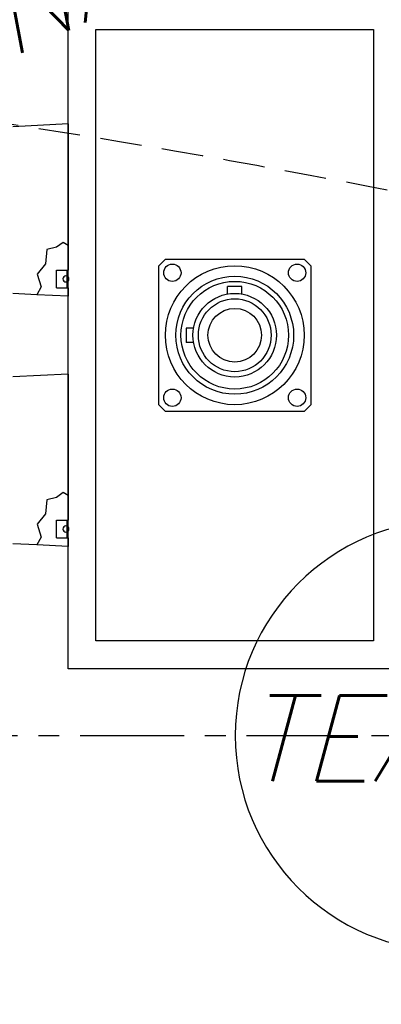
# Model space of a CAD drawing. Extents: x -181 to 162, y 84 to 272.
# Tile 27 of 85: x -23 to -20, y 103 to 112. Entities that reach past the tile are written whole.
import ezdxf

# ---------------------------------------------------------------- set-up
doc = ezdxf.new("R2010")
doc.units = 0
doc.header["$LTSCALE"] = 1.5
doc.header["$MEASUREMENT"] = 0
doc.linetypes.add('CENTER', pattern=[2, 1.25, -0.25, 0.25, -0.25])
doc.linetypes.add('HIDDEN', pattern=[0.375, 0.25, -0.125])
doc.layers.get('0').update_dxf_attribs({"linetype": 'CONTINUOUS'})
doc.layers.get('DEFPOINTS').update_dxf_attribs({"linetype": 'CONTINUOUS'})
for name, color, linetype in [('DEVICE_TRACKPOINT', 212, 'CONTINUOUS'), ('DIM', 1, 'CONTINUOUS'), ('HULL', 7, 'CONTINUOUS'), ('J_BOX_AFT', 171, 'CONTINUOUS'), ('SPHERE_AFT', 7, 'CONTINUOUS')]:
    doc.layers.add(name, color=color, linetype=linetype)
doc.styles.add('ENGR', font='Romans', dxfattribs={"oblique": 15})
doc.dimstyles.get("Standard").update_dxf_attribs({"dimtxt": 0.18, "dimasz": 0.18, "dimexe": 0.18, "dimexo": 0.0625, "dimgap": 0.09, "dimtad": 0, "dimtih": 1, "dimtoh": 1, "dimdec": 4, "dimzin": 0, "dimtxsty": 'STANDARD', "dimcen": 0.09, "dimazin": 3, "dimtfac": 1, "dimtdec": 4, "dimtofl": 0, "dimtmove": 0, "dimatfit": 3, "dimtolj": 1, "dimtzin": 0})

# ---------------------------------------------------------------- blocks, each defined once
blk = doc.blocks.new('*D13')
at = {"color": 0, "linetype": 'BYBLOCK'}
for start, end in [(36.08281, 54.4378), (5.5622, 24.27056)]:
    blk.add_arc((-66.6118, 105.266), 11.1294, start, end, dxfattribs=at)
for points in [[(-60.2366, 114.1682), (-60.0416, 114.4709), (-61.0471, 114.9043)], [(-55.355, 106.3534), (-55.7146, 106.336), (-55.4824, 105.266)]]:
    blk.add_solid(points, dxfattribs=at)
at = {"layer": 'DEFPOINTS', "color": 0, "linetype": 'BYBLOCK'}
for p in [(-60.1729, 116.4184), (-56.1536, 109.0724), (-100.5781, 105.266), (-66.6118, 105.266), (0.4895, 105.266)]:
    blk.add_point(p, dxfattribs=at)
at = {"color": 0, "linetype": 'BYBLOCK', "insert": (-56.9735, 110.8306), "char_height": 0.9, "attachment_point": 5, "style": 'ENGR'}
blk.add_mtext('\\A1;60°', dxfattribs=at)
blk = doc.blocks.new('*D14')
at = {"color": 0, "linetype": 'BYBLOCK'}
for p, q in [((-46.001, 114.1007), (-53.5143, 123.5221)), ((-47.0493, 105.266), (-62.306, 105.266))]:
    blk.add_line(p, q, dxfattribs=at)
for centre, radius, start, end in [((-38.9555, 105.266), 23.2154, 128.90461, 153.94624), ((-38.9555, 105.266), 23.2154, 154.62422, 179.66682), ((-66.6118, 105.266), 11.1687, 335.70973, 354.45741), ((-66.6118, 105.266), 11.1687, 305.54259, 323.93941)]:
    blk.add_arc(centre, radius, start, end, dxfattribs=at)
for points in [[(-53.5495, 123.3496), (-53.5213, 123.3145), (-53.4301, 123.4165)], [(-62.1481, 105.4009), (-62.1931, 105.401), (-62.171, 105.266)], [(-55.6751, 104.1959), (-55.3155, 104.1785), (-55.4431, 105.266)], [(-60.0219, 96.0268), (-60.2168, 96.3295), (-61.0274, 95.5936)]]:
    blk.add_solid(points, dxfattribs=at)
at = {"layer": 'DEFPOINTS', "color": 0, "linetype": 'BYBLOCK'}
for p in [(-58.137, 118.3437), (-45.9425, 114.0274), (-100.5781, 105.266), (-66.6118, 105.266), (-46.9555, 105.266), (-38.9555, 105.266), (-38.9555, 105.266), (0.4895, 105.266), (-58.0561, 98.0869), (-60.1729, 94.1135)]:
    blk.add_point(p, dxfattribs=at)
at = {"color": 0, "linetype": 'BYBLOCK', "attachment_point": 5, "style": 'ENGR'}
for s, insert, char_height in [('\\A1;51.4286°', (-59.8719, 115.3388), 0.1125), ('\\A1;60°', (-56.9394, 99.6816), 0.9)]:
    blk.add_mtext(s, dxfattribs=dict(at, insert=insert, char_height=char_height))

msp = doc.modelspace()

# ---------------------------------------------------------------- linework, layer by layer
at = {"layer": 'DEVICE_TRACKPOINT'}
msp.add_arc((-19.24282, 105.26596), 1.9375, 90, 270, dxfattribs=at)
at = {"layer": 'HULL', "color": 1, "linetype": 'CENTER', "ltscale": 0.5}
msp.add_line((-100.57806, 105.26596), (0.48946, 105.26596), dxfattribs=at)
at = {"layer": 'HULL'}
msp.add_open_spline([(-48.95324, 115.75906), (-48.84376, 115.75777), (-48.73428, 115.75645), (-46.45449, 115.7283), (-44.2833, 115.68556), (-39.9428, 115.53271), (-37.77383, 115.42729), (-33.4384, 115.15612), (-31.27203, 114.98494), (-26.94861, 114.55135), (-24.78874, 114.30093), (-20.99171, 113.71354), (-19.35143, 113.41455), (-16.09003, 112.71673), (-14.46962, 112.31322), (-11.26659, 111.37254), (-9.68406, 110.83541), (-7.55502, 110.00951), (-6.98557, 109.77846), (-6.42025, 109.53743)], degree=3, knots=[74.6001134, 74.6001134, 74.6001134, 74.6001134, 74.9283983, 74.9283983, 81.4361575, 81.4361575, 87.9439167, 87.9439167, 94.4516759, 94.4516759, 100.9594351, 100.9594351, 105.9455006, 105.9455006, 110.9315661, 110.9315661, 115.9176317, 115.9176317, 117.7521095, 117.7521095, 117.7521095, 117.7521095], dxfattribs=at)
at = {"layer": 'HULL', "linetype": 'HIDDEN'}
for points, knots in [([(-48.95324, 115.50903), (-47.16125, 115.48809), (-43.36781, 115.42367), (-37.57394, 115.17955), (-32.23851, 114.82774), (-27.57243, 114.37093), (-23.56567, 113.88505), (-19.55998, 113.2139), (-15.5475, 112.35282), (-11.53283, 111.22406), (-8.49984, 110.13242), (-6.80428, 109.43047), (-6.42025, 109.26596)], [74.6030311, 74.6030311, 74.6030311, 74.6030311, 79.9791963, 85.9844023, 91.9983944, 96.0173619, 100.0484908, 104.1042151, 108.1977344, 112.3542834, 116.6055891, 117.8588752, 117.8588752, 117.8588752, 117.8588752]), ([(-30.76888, 111.66263), (-29.7295, 111.56709), (-28.68985, 111.46122), (-26.40879, 111.2078), (-25.17688, 111.05625), (-22.63328, 110.68783), (-21.31217, 110.46496), (-18.68369, 109.95869), (-17.38419, 109.67639), (-14.8201, 109.0333), (-13.55198, 108.67196), (-11.23506, 107.9222), (-10.17947, 107.54517), (-8.62026, 106.93455), (-8.10727, 106.72497), (-7.60153, 106.50832)], [93.0863497, 93.0863497, 93.0863497, 93.0863497, 96.2758139, 96.2758139, 100.0991072, 100.0991072, 104.2544148, 104.2544148, 108.4097224, 108.4097224, 112.56503, 112.56503, 116.1059409, 116.1059409, 117.8588752, 117.8588752, 117.8588752, 117.8588752]), ([(-30.76888, 98.8693), (-29.7295, 98.96484), (-28.68985, 99.0707), (-26.40879, 99.32412), (-25.17688, 99.47568), (-22.63328, 99.8441), (-21.31217, 100.06697), (-18.68369, 100.57324), (-17.38419, 100.85554), (-14.8201, 101.49863), (-13.55198, 101.85997), (-11.23506, 102.60973), (-10.17947, 102.98675), (-8.62026, 103.59737), (-8.10727, 103.80696), (-7.60153, 104.02361)], [93.0863497, 93.0863497, 93.0863497, 93.0863497, 96.2758139, 96.2758139, 100.0991072, 100.0991072, 104.2544148, 104.2544148, 108.4097224, 108.4097224, 112.56503, 112.56503, 116.1059409, 116.1059409, 117.8588752, 117.8588752, 117.8588752, 117.8588752])]:
    msp.add_open_spline(points, degree=3, knots=knots, dxfattribs=at)
at = {"layer": 'J_BOX_AFT'}
for p, q in [((-22.68507, 105.8676), (-22.68507, 111.8676)), ((-22.43507, 111.6176), (-19.93507, 111.6176)), ((-22.43507, 106.1176), (-22.43507, 111.6176)), ((-19.93507, 111.6176), (-19.93507, 106.1176)), ((-22.68507, 110.7676), (-23.18507, 110.7426)), ((-22.68507, 110.7676), (-22.68507, 109.67605)), ((-22.68507, 109.67605), (-22.68507, 109.45416)), ((-21.87, 109.49253), (-21.81001, 109.55253)), ((-21.81001, 109.55253), (-20.56014, 109.55253)), ((-20.56014, 109.55253), (-20.50014, 109.49253)), ((-21.87, 108.24266), (-21.87, 109.49253)), ((-20.50014, 109.49253), (-20.50014, 108.24266)), ((-22.78907, 109.45416), (-22.68507, 109.45416)), ((-22.78907, 109.29431), (-22.78907, 109.45416)), ((-22.78907, 109.29431), (-22.68507, 109.29431)), ((-22.68507, 109.29431), (-22.68507, 109.2176)), ((-22.96732, 109.23171), (-23.18507, 109.2426)), ((-22.68507, 109.2176), (-22.96732, 109.23171)), ((-22.68507, 108.5176), (-23.18507, 108.4926)), ((-22.68507, 108.5176), (-22.68507, 107.42605)), ((-21.81001, 108.18267), (-21.87, 108.24266)), ((-20.50014, 108.24266), (-20.56014, 108.18267)), ((-20.56014, 108.18267), (-21.81001, 108.18267)), ((-22.68507, 107.42605), (-22.68507, 107.20416)), ((-22.78907, 107.04431), (-22.78907, 107.20416)), ((-22.78907, 107.20416), (-22.68507, 107.20416)), ((-22.96732, 106.98171), (-23.18507, 106.9926)), ((-22.78907, 107.04431), (-22.68507, 107.04431)), ((-22.68507, 107.04431), (-22.68507, 106.9676)), ((-22.68507, 106.9676), (-22.96732, 106.98171)), ((-19.93507, 106.1176), (-22.43507, 106.1176)), ((-19.68507, 105.8676), (-22.68507, 105.8676))]:
    msp.add_line(p, q, dxfattribs=at)
at = {"layer": 'J_BOX_AFT', "color": 5}
for p, q in [((-22.7911, 109.65837), (-22.87665, 109.63775)), ((-22.72914, 109.70256), (-22.7911, 109.65837)), ((-22.68507, 109.67605), (-22.72914, 109.70256)), ((-22.87665, 109.63775), (-22.88845, 109.51107)), ((-22.88845, 109.51107), (-22.96516, 109.41679)), ((-22.96516, 109.41679), (-22.92976, 109.3019)), ((-22.69307, 109.29431), (-22.69307, 109.45416)), ((-22.92976, 109.3019), (-22.96732, 109.23171)), ((-22.72914, 107.45256), (-22.7911, 107.40837)), ((-22.68507, 107.42605), (-22.72914, 107.45256)), ((-22.87665, 107.38775), (-22.88845, 107.26107)), ((-22.7911, 107.40837), (-22.87665, 107.38775)), ((-22.88845, 107.26107), (-22.96516, 107.16679)), ((-22.96516, 107.16679), (-22.92976, 107.0519)), ((-22.69307, 107.04431), (-22.69307, 107.20416)), ((-22.92976, 107.0519), (-22.96732, 106.98171))]:
    msp.add_line(p, q, dxfattribs=at)
at = {"layer": 'J_BOX_AFT', "color": 7}
for p, q in [((-21.25007, 109.2379), (-21.25007, 109.30505)), ((-21.12008, 109.30505), (-21.25007, 109.30505)), ((-21.12008, 109.2379), (-21.12008, 109.30505)), ((-21.55538, 108.93259), (-21.62253, 108.93259)), ((-21.62253, 108.93259), (-21.62253, 108.8026)), ((-21.55538, 108.8026), (-21.62253, 108.8026))]:
    msp.add_line(p, q, dxfattribs=at)
at = {"layer": 'J_BOX_AFT'}
for centre, radius in [((-21.74702, 109.42954), 0.07799), ((-21.18507, 108.8676), 0.62494), ((-20.62313, 109.42954), 0.07799), ((-21.18507, 108.8676), 0.2411), ((-21.74702, 108.30565), 0.07799), ((-20.62313, 108.30565), 0.07799)]:
    msp.add_circle(centre, radius, dxfattribs=at)
at = {"layer": 'J_BOX_AFT', "color": 7}
for radius in [0.5305, 0.48445, 0.37596, 0.32782]:
    msp.add_circle((-21.18507, 108.8676), radius, dxfattribs=at)
for centre, start, end in [((-22.70537, 109.37424), 90, 270), ((-22.70537, 109.37424), 270, 90), ((-22.70537, 107.12424), 90, 270), ((-22.70537, 107.12424), 270, 90)]:
    msp.add_arc(centre, 0.02755, start, end, dxfattribs=at)

# ---------------------------------------------------------------- texts
at = {"layer": 'DEVICE_TRACKPOINT', "style": 'ENGR', "oblique": 15}
msp.add_text('TEAR-DROP', height=0.7695, dxfattribs=at).set_placement((-21.10808, 104.85631))
at = {"layer": 'SPHERE_AFT', "color": 3, "style": 'ENGR', "oblique": 15}
msp.add_text('RF - ANTENNA MAST', height=0.7695, rotation=25.714286, dxfattribs=at).set_placement((-28.97952, 108.57549))

# ---------------------------------------------------------------- dimensions: what is measured, and where the dimension line sits
at = {"layer": 'DIM'}
for base, line1, line2, picture, middle in [((-58.05605, 98.08685), ((-66.61178, 105.26596), (-60.17293, 94.11355)), ((-100.57806, 105.26596), (0.48946, 105.26596)), '*D14', (-56.93939, 99.68161)), ((-56.15361, 109.07243), ((-100.57806, 105.26596), (0.48946, 105.26596)), ((-66.61178, 105.26596), (-60.17293, 116.41838)), '*D13', (-56.97348, 110.83064))]:
    dim = msp.add_angular_dim_2l(base=base, line1=line1, line2=line2, dimstyle='STANDARD', override={"dimscale": 6, "dimtxt": 0.15, "dimexo": 0.125, "dimdec": 0, "dimzin": 1, "dimtxsty": 'ENGR', "dimtdec": 0, "dimtzin": 1}, dxfattribs=at)
    dim.commit()
    dim.dimension.update_dxf_attribs({"geometry": picture, "text_midpoint": middle})

doc.saveas('drawing.dxf')
